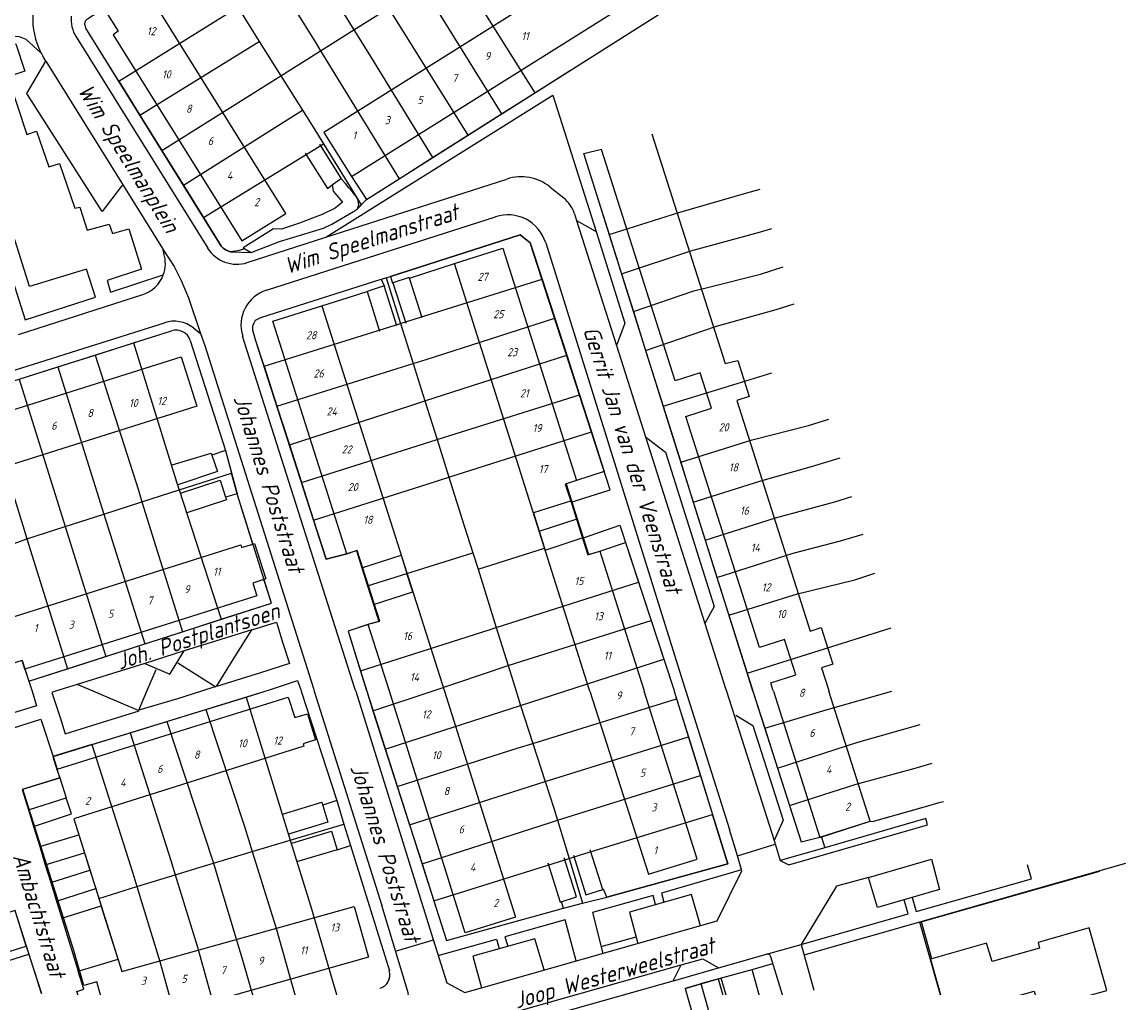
# Model space of a CAD drawing. Extents: x 124314 to 128016, y 450271 to 453716.
# Tile 31 of 40: x 125282 to 125453, y 450954 to 451103. Entities that reach past the tile are written whole.
import ezdxf
from ezdxf.enums import TextEntityAlignment as Align

# ---------------------------------------------------------------- set-up
doc = ezdxf.new("R2010")
doc.units = 0
doc.header["$MEASUREMENT"] = 0
for name, color, linetype in [('Default_113', 7, 'Continuous'), ('Default_117', 7, 'Continuous'), ('Default_21', 40, 'Continuous'), ('Default_22', 7, 'Continuous'), ('Default_4', 1, 'Continuous'), ('Default_6', 7, 'Continuous'), ('Default_79', 2, 'Continuous'), ('Default_99', 2, 'Continuous')]:
    doc.layers.add(name, color=color, linetype=linetype)
doc.styles.add('Style-ENGINEERING', font='isoct.shx', dxfattribs={"oblique": 15})

msp = doc.modelspace()

# ---------------------------------------------------------------- linework, layer by layer
at = {"layer": 'Default_21', "lineweight": -3, "flags": 128}
for points in [[(125321.02, 451122.05), (125333.41, 451102.06)], [(125315.8, 451118.82), (125327.44, 451100.2), (125328.28, 451098.84)], [(125297.16, 451094.11), (125292.47, 451101.67), (125292.07, 451102.33), (125291.92, 451102.97), (125292.02, 451103.43), (125292.32, 451103.75), (125309.13, 451114.73), (125309.57, 451114.99)], [(125349.07, 451111.84), (125361.32, 451092.36)], [(125344.01, 451108.7), (125345.91, 451105.68), (125356.17, 451089.09)], [(125297.16, 451094.11), (125315.5, 451105.54)], [(125315.5, 451105.54), (125318.81, 451100.27)], [(125333.41, 451102.06), (125338.73, 451105.4)], [(125338.73, 451105.4), (125351, 451085.81)], [(125328.28, 451098.84), (125333.41, 451102.06)], [(125333.41, 451102.06), (125335.54, 451098.63), (125345.54, 451082.34)], [(125300.41, 451088.89), (125318.81, 451100.27)], [(125318.81, 451100.27), (125322.13, 451094.98)], [(125322.13, 451094.98), (125328.28, 451098.84)], [(125328.28, 451098.84), (125340.39, 451079.07)], [(125303.77, 451083.46), (125322.13, 451094.98)], [(125322.13, 451094.98), (125325.47, 451089.66)], [(125361.32, 451092.36), (125366.65, 451095.74)], [(125297.16, 451094.11), (125300.41, 451088.89)], [(125356.17, 451089.09), (125361.32, 451092.36)], [(125307.12, 451078.08), (125325.47, 451089.66)], [(125325.47, 451089.66), (125326.71, 451087.7), (125328.7, 451084.48)], [(125300.41, 451088.89), (125303.77, 451083.46)], [(125351, 451085.81), (125356.17, 451089.09)], [(125310.2, 451073.12), (125328.7, 451084.48)], [(125328.7, 451084.48), (125334.54, 451075.05)], [(125345.54, 451082.34), (125351, 451085.81)], [(125303.77, 451083.46), (125307.12, 451078.08)], [(125340.39, 451079.07), (125345.54, 451082.34)], [(125307.12, 451078.08), (125310.2, 451073.12)], [(125334.54, 451075.05), (125335.36, 451075.88), (125340.39, 451079.07)], [(125370.91, 451076.47), (125372.8, 451070.47)], [(125372.8, 451070.47), (125383.54, 451073.89), (125394.02, 451076.9), (125396.08, 451077.47)], [(125310.2, 451073.12), (125312.63, 451069.21), (125312.93, 451068.67), (125313.26, 451068.34), (125313.7, 451068.04), (125314.36, 451067.78), (125314.63, 451067.82), (125317.54, 451067.7), (125320.1, 451068.68), (125321.91, 451069.41), (125328.72, 451071.47), (125330.02, 451072.06), (125333.35, 451074.02), (125333.96, 451074.45), (125334.54, 451075.05)], [(125374.7, 451064.42), (125385.37, 451067.93), (125395.97, 451070.82), (125397.89, 451071.4)], [(125338.39, 451063.77), (125339.06, 451063.97), (125359.08, 451070.4), (125360.63, 451069.21), (125362.44, 451063.6)], [(125372.8, 451070.47), (125374.7, 451064.42)], [(125374.7, 451064.42), (125376.53, 451058.58)], [(125376.53, 451058.58), (125385.83, 451061.8), (125388.15, 451062.33), (125396.14, 451064.33), (125399.65, 451065.46)], [(125319.55, 451050.17), (125318.25, 451054.21), (125317.84, 451055.71), (125317.84, 451056.39), (125318.05, 451056.86), (125318.25, 451057.24), (125319.05, 451057.66), (125337.64, 451063.56), (125338.39, 451063.77)], [(125338.39, 451063.77), (125340.6, 451056.76)], [(125340.6, 451056.76), (125342.84, 451057.46), (125362.44, 451063.6)], [(125362.44, 451063.6), (125364.39, 451057.58)], [(125378.41, 451052.59), (125389.33, 451056.31), (125398.57, 451058.9), (125401.35, 451059.76)], [(125342.55, 451050.57), (125344.55, 451051.2), (125364.39, 451057.58)], [(125364.39, 451057.58), (125366.24, 451051.84)], [(125376.53, 451058.58), (125378.41, 451052.59)], [(125299.39, 451053.74), (125305.3, 451055.61)], [(125319.55, 451050.17), (125340.6, 451056.76)], [(125340.6, 451056.76), (125342.55, 451050.57)], [(125308.16, 451054.14), (125313.6, 451037.15), (125314.52, 451033.67)], [(125293.48, 451051.87), (125299.39, 451053.74)], [(125299.39, 451053.74), (125306.05, 451032.32), (125306.46, 451031.07)], [(125378.41, 451052.59), (125381.12, 451043.98)], [(125287.72, 451050.04), (125293.48, 451051.87)], [(125293.48, 451051.87), (125300.16, 451031.02), (125300.72, 451029.22)], [(125321.54, 451043.99), (125342.55, 451050.57)], [(125342.55, 451050.57), (125344.37, 451044.81)], [(125344.37, 451044.81), (125366.24, 451051.84)], [(125366.24, 451051.84), (125368.22, 451045.72)], [(125281.78, 451048.15), (125287.72, 451050.04)], [(125287.72, 451050.04), (125293.73, 451030.74), (125294.82, 451027.32)], [(125319.55, 451050.17), (125321.54, 451043.99)], [(125381.12, 451043.98), (125390.51, 451046.84), (125397.87, 451049.14)], [(125281.78, 451048.15), (125288.87, 451025.4)], [(125275.91, 451046.29), (125282.52, 451024.88), (125282.96, 451023.49)], [(125346.25, 451038.83), (125348.22, 451039.46), (125368.22, 451045.72)], [(125368.22, 451045.72), (125370.06, 451040.03)], [(125321.54, 451043.99), (125323.46, 451038)], [(125323.46, 451038), (125342.04, 451044.06), (125344.37, 451044.81)], [(125344.37, 451044.81), (125346.25, 451038.83)], [(125381.12, 451043.98), (125383.84, 451035.33)], [(125383.84, 451035.33), (125394.84, 451038.78), (125403.53, 451041.02), (125406.66, 451041.96)], [(125325.33, 451032.21), (125346.25, 451038.83)], [(125346.25, 451038.83), (125348.08, 451033.04)], [(125348.08, 451033.04), (125370.06, 451040.03)], [(125370.06, 451040.03), (125372.04, 451033.89), (125367.75, 451032.5), (125366.15, 451031.99), (125366.98, 451029.36)], [(125323.46, 451038), (125325.33, 451032.21)], [(125383.84, 451035.33), (125385.77, 451029.18)], [(125385.77, 451029.18), (125396.19, 451032.47), (125404, 451034.65), (125408.43, 451036.02)], [(125306.46, 451031.07), (125314.52, 451033.67)], [(125312.92, 451011.1), (125320.68, 451013.6), (125315.38, 451030.44), (125314.52, 451033.67)], [(125325.33, 451032.21), (125327.2, 451026.41)], [(125327.2, 451026.41), (125344.87, 451032.02), (125348.08, 451033.04)], [(125348.08, 451033.04), (125350.45, 451025.52), (125351.76, 451021.35)], [(125300.72, 451029.22), (125306.46, 451031.07)], [(125306.46, 451031.07), (125312.92, 451011.1)], [(125387.61, 451023.32), (125398.44, 451026.74), (125407.62, 451029.22), (125410.23, 451030.02)], [(125294.82, 451027.32), (125300.72, 451029.22)], [(125300.72, 451029.22), (125306.96, 451009.18)], [(125366.98, 451029.36), (125361.1, 451027.54), (125362, 451024.72)], [(125366.98, 451029.36), (125367.85, 451026.59)], [(125385.77, 451029.18), (125387.61, 451023.32)], [(125288.87, 451025.4), (125294.82, 451027.32)], [(125294.82, 451027.32), (125301.18, 451007.32)], [(125362, 451024.72), (125367.85, 451026.59)], [(125367.85, 451026.59), (125368.76, 451023.74)], [(125282.96, 451023.49), (125288.87, 451025.4)], [(125288.87, 451025.4), (125295.12, 451005.37)], [(125327.2, 451026.41), (125329.14, 451020.36), (125332.3, 451021.21), (125333.8, 451021.69), (125334.65, 451019.04)], [(125277.06, 451021.36), (125282.96, 451023.49)], [(125282.96, 451023.49), (125289.23, 451003.47)], [(125362, 451024.72), (125362.83, 451022.09)], [(125362.83, 451022.09), (125362.93, 451021.78), (125368.76, 451023.74)], [(125368.76, 451023.74), (125369.6, 451021.08), (125371.34, 451021.63), (125375.33, 451022.94), (125377.34, 451016.8)], [(125387.61, 451023.32), (125389.42, 451017.57)], [(125389.42, 451017.57), (125401.17, 451021.32), (125408.5, 451023.2), (125411.96, 451024.24)], [(125352.56, 451018.82), (125362.83, 451022.09)], [(125334.65, 451019.04), (125340.71, 451020.97), (125341.6, 451018.17)], [(125341.6, 451018.17), (125351.76, 451021.35)], [(125351.76, 451021.35), (125352.56, 451018.82)], [(125334.65, 451019.04), (125335.53, 451016.26)], [(125335.53, 451016.26), (125341.6, 451018.17)], [(125336.44, 451013.4), (125342.5, 451015.33), (125341.6, 451018.17)], [(125352.56, 451018.82), (125355.37, 451009.85)], [(125391.26, 451011.71), (125401.87, 451015), (125410.69, 451017.18), (125413.76, 451018.19)], [(125355.37, 451009.85), (125377.34, 451016.8)], [(125377.34, 451016.8), (125379.27, 451010.89)], [(125389.42, 451017.57), (125391.26, 451011.71)], [(125335.53, 451016.26), (125336.44, 451013.4)], [(125336.44, 451013.4), (125337.28, 451010.77), (125335.71, 451010.35), (125332.51, 451009.25), (125334.41, 451003.14)], [(125391.26, 451011.71), (125394.07, 451002.76)], [(125306.96, 451009.18), (125312.92, 451011.1)], [(125334.41, 451003.14), (125354.41, 451009.54), (125355.37, 451009.85)], [(125355.37, 451009.85), (125357.22, 451003.96)], [(125357.22, 451003.96), (125359.34, 451004.65), (125379.27, 451010.89)], [(125379.27, 451010.89), (125381.22, 451004.96)], [(125394.07, 451002.76), (125416.28, 451009.76)], [(125301.18, 451007.32), (125306.96, 451009.18)], [(125295.12, 451005.37), (125301.18, 451007.32)], [(125282.22, 451004.76), (125282.63, 451003.46), (125283.28, 451001.55), (125289.23, 451003.47)], [(125289.23, 451003.47), (125295.12, 451005.37)], [(125365.93, 451000), (125381.22, 451004.96)], [(125381.22, 451004.96), (125382.75, 451000.27), (125382.83, 451000)], [(125334.41, 451003.14), (125335.39, 451000)], [(125345.49, 451000), (125357.22, 451003.96)], [(125357.22, 451003.96), (125358.43, 451000)], [(125394.07, 451002.76), (125394.83, 451000.35), (125394.94, 451000)], [(125319.74, 451000), (125320.38, 451000.2), (125324.72, 451001.67), (125325.23, 451000.21), (125325.3, 451000)], [(125316.78, 450999.09), (125319.74, 451000)], [(125325.3, 451000), (125330.8, 450983.11), (125331.88, 450979.49)], [(125335.39, 451000), (125336.35, 450996.98)], [(125336.35, 450996.98), (125345.49, 451000)], [(125358.43, 451000), (125359.14, 450997.81)], [(125359.14, 450997.81), (125365.93, 451000)], [(125382.83, 451000), (125383.2, 450998.81)], [(125394.94, 451000), (125396.79, 450994.27)], [(125396.79, 450994.27), (125406.28, 450997.12), (125416.42, 451000)], [(125310.59, 450997.18), (125316.78, 450999.09)], [(125316.78, 450999.09), (125321.93, 450982.35), (125323.59, 450977.02)], [(125338.26, 450991.03), (125347.28, 450993.98), (125359.14, 450997.81)], [(125359.14, 450997.81), (125361.04, 450991.95)], [(125361.04, 450991.95), (125383.2, 450998.81)], [(125383.2, 450998.81), (125385.02, 450992.96)], [(125304.57, 450995.32), (125310.59, 450997.18)], [(125310.59, 450997.18), (125316.58, 450978.95), (125317.73, 450975.27)], [(125336.35, 450996.98), (125338.26, 450991.03)], [(125298.92, 450993.58), (125304.57, 450995.32)], [(125304.57, 450995.32), (125311.73, 450973.48)], [(125396.79, 450994.27), (125398.76, 450988.13)], [(125398.76, 450988.13), (125411.17, 450992.12), (125420.79, 450994.88)], [(125292.97, 450991.75), (125298.92, 450993.58)], [(125298.92, 450993.58), (125305.15, 450973.88), (125305.84, 450971.67)], [(125362.94, 450986.06), (125385.02, 450992.96)], [(125385.02, 450992.96), (125386.87, 450987)], [(125292.97, 450991.75), (125286.98, 450989.9), (125287.59, 450987.94), (125288.04, 450986.64)], [(125292.97, 450991.75), (125299.32, 450971.91), (125299.95, 450969.84)], [(125338.26, 450991.03), (125340.1, 450985.28)], [(125340.1, 450985.28), (125358.59, 450991.19), (125361.04, 450991.95)], [(125361.04, 450991.95), (125362.94, 450986.06)], [(125398.76, 450988.13), (125400.62, 450982.37)], [(125400.62, 450982.37), (125410.88, 450985.63), (125419.99, 450988.14), (125422.6, 450988.88)], [(125288.04, 450986.64), (125282.23, 450984.83), (125283.2, 450981.69)], [(125288.04, 450986.64), (125289.03, 450983.57)], [(125341.99, 450979.38), (125361.64, 450985.65), (125362.94, 450986.06)], [(125362.94, 450986.06), (125364.27, 450981.96), (125364.83, 450980.1)], [(125364.83, 450980.1), (125386.87, 450987)], [(125386.87, 450987), (125388.74, 450980.99)], [(125340.1, 450985.28), (125341.99, 450979.38)], [(125283.2, 450981.69), (125289.03, 450983.57)], [(125283.99, 450979.14), (125289.84, 450981.07), (125289.03, 450983.57)], [(125400.62, 450982.37), (125402.43, 450976.73), (125405.29, 450977.45), (125413.08, 450979.93), (125413.4, 450979.87), (125421.08, 450982.07), (125423.68, 450982.83), (125424.38, 450982.98)], [(125283.2, 450981.69), (125283.99, 450979.14)], [(125366.6, 450974.2), (125368.39, 450974.76), (125388.74, 450980.99)], [(125368.68, 450967.27), (125372.41, 450968.23), (125391.1, 450973.36), (125388.74, 450980.99)], [(125283.99, 450979.14), (125284.94, 450976.05)], [(125323.59, 450977.02), (125331.88, 450979.49)], [(125331.88, 450979.49), (125332.87, 450976.18), (125338.88, 450956.87)], [(125341.99, 450979.38), (125343.92, 450973.38)], [(125343.92, 450973.38), (125363.73, 450979.76), (125364.83, 450980.1)], [(125364.83, 450980.1), (125366.6, 450974.2)], [(125284.94, 450976.05), (125290.97, 450977.81), (125291.84, 450975.07)], [(125284.94, 450976.05), (125285.81, 450973.22)], [(125317.73, 450975.27), (125323.59, 450977.02)], [(125323.59, 450977.02), (125326.72, 450966.93), (125330.98, 450952.32)], [(125285.81, 450973.22), (125291.84, 450975.07)], [(125291.84, 450975.07), (125292.69, 450972.37)], [(125311.73, 450973.48), (125317.73, 450975.27)], [(125317.73, 450975.27), (125321.37, 450963.59), (125325.01, 450950.61)], [(125345.75, 450967.66), (125366.6, 450974.2)], [(125366.6, 450974.2), (125368.68, 450967.27)], [(125285.81, 450973.22), (125286.66, 450970.46)], [(125286.66, 450970.46), (125292.69, 450972.37)], [(125292.69, 450972.37), (125293.59, 450969.53)], [(125305.84, 450971.67), (125309.68, 450972.87), (125311.73, 450973.48)], [(125311.73, 450973.48), (125312.18, 450972.1), (125316.26, 450958.34), (125318.98, 450948.89)], [(125343.92, 450973.38), (125345.75, 450967.66)], [(125431.91, 450932.8), (125430.76, 450936.53), (125428.82, 450935.93), (125424.99, 450949.35), (125420.74, 450964.38), (125448.47, 450972.21)], [(125286.66, 450970.46), (125287.54, 450967.62)], [(125299.95, 450969.84), (125305.84, 450971.67)], [(125305.84, 450971.67), (125309.29, 450960.48), (125313, 450947.18)], [(125287.54, 450967.62), (125293.59, 450969.53)], [(125293.59, 450969.53), (125294.07, 450968.01)], [(125294.07, 450968.01), (125299.95, 450969.84)], [(125299.95, 450969.84), (125303.46, 450958.27), (125307.01, 450945.47)], [(125287.54, 450967.62), (125288.36, 450964.97)], [(125294.07, 450968.01), (125294.43, 450966.88)], [(125345.75, 450967.66), (125347.71, 450961.52), (125365.75, 450966.52), (125368.68, 450967.27)], [(125288.36, 450964.97), (125294.43, 450966.88)], [(125290.89, 450956.78), (125297.04, 450958.63), (125294.43, 450966.88)], [(125288.36, 450964.97), (125290.89, 450956.78)], [(125247.38, 450948.03), (125283.28, 450959.43)], [(125307.01, 450945.47), (125294.43, 450941.87), (125292.23, 450948.76), (125290.66, 450953.68), (125291.74, 450954.01), (125290.89, 450956.78)], [(125384.5, 450954.1), (125387.14, 450954.89), (125389.59, 450955.64), (125390.53, 450952.35)]]:
    msp.add_lwpolyline(points, dxfattribs=at)
at = {"layer": 'Default_21', "lineweight": -3}
for centre, major_axis, end_param in [((125305.99, 451053.44), (2.17, 0.69), 1.568405), ((125336.82, 450956.23), (0.59, -2.07), 1.594884)]:
    msp.add_ellipse(centre, major_axis=major_axis, ratio=1, start_param=0, end_param=end_param, dxfattribs=at)
at = {"layer": 'Default_22', "lineweight": -3, "flags": 128}
for points in [[(125281.13, 450966.17), (125283.28, 450959.43)], [(125283.28, 450959.43), (125285.19, 450953.42)]]:
    msp.add_lwpolyline(points, dxfattribs=at)
at = {"layer": 'Default_4', "lineweight": -3, "flags": 128}
for points in [[(125381.6, 451118.83), (125379.24, 451122.59), (125374.16, 451119.39), (125376.25, 451116.05), (125328.76, 451086.21), (125333.03, 451079.43)], [(125333.03, 451079.43), (125380.54, 451109.28), (125377.39, 451114.3), (125379.88, 451115.86)], [(125322.92, 451073.74), (125301.07, 451108.79), (125295.06, 451105.04), (125297.04, 451101.86), (125296.27, 451101.31), (125316.1, 451069.49), (125322.92, 451073.74)], [(125379.4, 451086), (125390.67, 451050.56), (125392.62, 451051.03), (125394.39, 451045.46), (125392.51, 451044.86), (125403.82, 451009.28), (125405.52, 451009.82), (125407.32, 451004.16), (125405.56, 451003.6), (125406.62, 451000.26), (125406.7, 451000)], [(125398.13, 451000), (125398.05, 451000.23), (125397.72, 451001.29), (125401.59, 451002.52), (125399.86, 451007.97), (125395.98, 451006.73), (125384.63, 451042.41), (125388.58, 451043.66), (125386.84, 451049.13), (125382.96, 451047.9), (125371.6, 451083.61)], [(125348.94, 451066), (125356.4, 451068.37), (125367.75, 451032.5), (125366.03, 451031.96), (125366.91, 451029.18)], [(125369.81, 451000), (125369.73, 451000.29), (125348.94, 451066)], [(125332.31, 451021.21), (125320.89, 451057.09), (125328.46, 451059.49), (125328.47, 451059.46)], [(125328.47, 451059.46), (125347.38, 451000)], [(125266.86, 451033.85), (125272.46, 451035.62), (125270.98, 451040.31), (125306.75, 451051.62), (125309.16, 451043.98), (125273.48, 451032.71), (125280.25, 451011.29), (125315.96, 451022.57), (125316.09, 451022.15)], [(125282.64, 451003.41), (125282.22, 451004.76), (125276.61, 451002.98), (125266.86, 451033.85)], [(125366.91, 451029.18), (125368.67, 451023.62)], [(125368.67, 451023.62), (125369.48, 451021.04), (125371.34, 451021.63), (125378.12, 451000.22), (125378.18, 451000)], [(125316.09, 451022.15), (125317.82, 451022.69)], [(125317.82, 451022.69), (125318.1, 451022.78), (125319.81, 451017.32), (125319.54, 451017.23)], [(125335.64, 451010.31), (125335.63, 451010.34), (125337.39, 451010.8), (125333.92, 451021.73), (125332.31, 451021.21)], [(125317.82, 451016.69), (125318.44, 451014.72), (125282.64, 451003.41)], [(125319.54, 451017.23), (125317.82, 451016.69)], [(125338.88, 451000), (125335.64, 451010.31)], [(125350.32, 450963.54), (125338.88, 451000)], [(125347.38, 451000), (125347.38, 451000), (125358.33, 450965.13)], [(125369.81, 451000), (125378.86, 450971.76), (125386.39, 450974.06), (125378.18, 451000)], [(125398.13, 451000), (125405.3, 450977.42), (125413.08, 450979.93), (125406.7, 451000)], [(125282.34, 450984.87), (125288.04, 450986.64), (125287.63, 450987.98), (125323.29, 450999.1), (125324.3, 450995.92)], [(125324.3, 450995.92), (125326.23, 450996.51), (125327.5, 450992.49), (125325.58, 450991.88)], [(125325.58, 450991.88), (125325.69, 450991.53), (125290.19, 450980.29), (125297.63, 450956.76), (125333.47, 450966.77), (125335.67, 450958.94)], [(125335.67, 450958.94), (125299.71, 450948.79), (125299.29, 450950.24), (125295.47, 450949.15), (125293.77, 450955.14), (125291.76, 450954.57), (125290.2, 450959.99), (125282.34, 450984.87)], [(125282.85, 450960.66), (125281.14, 450966.17), (125275.33, 450964.34), (125277.06, 450958.83), (125282.85, 450960.66)], [(125358.33, 450965.13), (125350.58, 450962.71), (125350.32, 450963.54)], [(125449.57, 450953.82), (125446.84, 450963.46), (125438.96, 450961.23), (125439.2, 450960.35), (125431.9, 450958.28), (125431, 450961.1), (125422.35, 450958.65), (125424.99, 450949.35), (125433.62, 450951.8), (125433.56, 450952.35), (125438.34, 450953.7), (125442.31, 450939.68), (125448.12, 450941.32), (125444.95, 450952.52), (125449.57, 450953.82)]]:
    msp.add_lwpolyline(points, dxfattribs=at)
at = {"layer": 'Default_6', "lineweight": -3, "flags": 128}
for points in [[(125325.91, 451083.02), (125329.32, 451077.59), (125330.07, 451078.13)], [(125331.42, 451079.12), (125331.46, 451079.16), (125328.18, 451084.39)], [(125330.07, 451078.13), (125331.42, 451079.12)], [(125338.07, 451062.53), (125335.45, 451061.69)], [(125340.02, 451056.37), (125338.12, 451062.41)], [(125339.42, 451063), (125339.37, 451062.98)], [(125341.98, 451063.72), (125341.95, 451063.82), (125339.42, 451063)], [(125339.42, 451063), (125341.43, 451056.77)], [(125343.95, 451057.59), (125341.98, 451063.72)], [(125335.45, 451061.69), (125337.38, 451055.56)], [(125305.37, 451034.94), (125311.41, 451036.72), (125311.5, 451036.44)], [(125311.5, 451036.44), (125312.35, 451033.9), (125306.23, 451031.86)], [(125306.64, 451030.57), (125312.77, 451032.55), (125313.61, 451029.95)], [(125313.61, 451029.95), (125313.75, 451029.52), (125307.65, 451027.54)], [(125322.38, 450981.02), (125328.48, 450982.88), (125329.41, 450979.8), (125323.33, 450977.95)], [(125323.86, 450976.57), (125329.97, 450978.4), (125330.83, 450975.53), (125324.54, 450973.65)], [(125367.27, 450974.72), (125369.21, 450968.58), (125371.81, 450969.41), (125369.87, 450975.52)], [(125363.32, 450973.51), (125365.24, 450967.47), (125367.77, 450968.27), (125365.86, 450974.29)], [(125388.14, 450950.84), (125387.01, 450954.82), (125384.5, 450954.1), (125385.63, 450950.12), (125388.14, 450950.84)]]:
    msp.add_lwpolyline(points, dxfattribs=at)
at = {"layer": 'Default_79', "lineweight": -3, "flags": 128}
for points in [[(125335.36, 451075.88), (125333.96, 451074.45)], [(125337.64, 451063.56), (125339.06, 451063.97)], [(125313.6, 451037.15), (125315.38, 451030.44)], [(125317.65, 451009.47), (125312.07, 451007.73)], [(125312.07, 451007.73), (125307.25, 451006.22)], [(125306.24, 451004.39), (125312.09, 451000.66)], [(125296.02, 451002.68), (125290.72, 451001.03)], [(125301.14, 451004.27), (125296.02, 451002.68)], [(125301.48, 451000), (125302.92, 451003.33)], [(125309.9, 451000), (125306.2, 450998.84), (125300.21, 450997.06), (125301.48, 451000)], [(125311.95, 451000.65), (125309.9, 451000)]]:
    msp.add_lwpolyline(points, dxfattribs=at)
at = {"layer": 'Default_99', "lineweight": -3, "flags": 128}
for points in [[(125335.36, 451075.88), (125385.13, 451107.47), (125379.88, 451115.86)], [(125316.57, 451068.26), (125315.5, 451067.95), (125314.36, 451067.78), (125313.7, 451068.04), (125313.26, 451068.34), (125312.93, 451068.67), (125312.63, 451069.21), (125292.47, 451101.67), (125292.07, 451102.33), (125291.92, 451102.97), (125292.02, 451103.43), (125292.32, 451103.75), (125309.13, 451114.73)], [(125269.13, 451100.1), (125277.95, 451101.06), (125280.61, 451101.14), (125281.77, 451101.01), (125282.81, 451100.61), (125283.98, 451099.52), (125285.13, 451098.5)], [(125269.13, 451100.1), (125282.68, 451057.32), (125293.54, 451060.81), (125292.15, 451065.12), (125283.38, 451062.44), (125272.41, 451097.22), (125281.26, 451099.9), (125282.67, 451095.67), (125280.03, 451094.81), (125282.97, 451085.9), (125284.43, 451086.41), (125286.34, 451080.9), (125288.02, 451081.43), (125290.37, 451074.54), (125291.11, 451074.68), (125292.25, 451071.13), (125295.65, 451072.07), (125296.15, 451070.65), (125298.69, 451071.35), (125300.63, 451065.15), (125295.34, 451063.38), (125295.88, 451061.58), (125304, 451064.23)], [(125290.56, 451100.96), (125310.86, 451068.38)], [(125297.85, 451077.98), (125297.57, 451077.93), (125294.57, 451074.02), (125282.97, 451092.21), (125285.9, 451097.2)], [(125285.9, 451097.2), (125285.62, 451097.64)], [(125285.9, 451097.2), (125297.85, 451077.98)], [(125329.09, 451070.05), (125364.12, 451091.95), (125370.8, 451070.93)], [(125394.94, 451000), (125394.83, 451000.35), (125368.88, 451082.95), (125371.59, 451083.65)], [(125333.03, 451079.43), (125335.36, 451075.88)], [(125297.85, 451077.98), (125303.87, 451068.3)], [(125330.07, 451078.13), (125330.21, 451077.17), (125331.68, 451075.47), (125330.54, 451074.55), (125328.51, 451073.55), (125324.88, 451072.17), (125322.22, 451071.29), (125321, 451071.37), (125316.32, 451068.41), (125316.57, 451068.26)], [(125329.09, 451070.05), (125357.01, 451079.03)], [(125333.96, 451074.45), (125334.16, 451075.05), (125334.06, 451075.79), (125333.77, 451076.35), (125333.13, 451077.13), (125332.64, 451077.7), (125332.1, 451078.32), (125331.42, 451079.12)], [(125363.68, 451077.79), (125365.78, 451076.11)], [(125316.57, 451068.26), (125317.54, 451067.7), (125320.1, 451068.68), (125321.91, 451069.41), (125328.72, 451071.47), (125330.02, 451072.06), (125333.35, 451074.02), (125333.96, 451074.45)], [(125319.92, 451061.9), (125355.27, 451073.22)], [(125367.46, 451073.66), (125367.78, 451072.64)], [(125367.78, 451072.64), (125373.91, 451053.36)], [(125367.78, 451072.64), (125370.8, 451070.93)], [(125370.8, 451070.93), (125375.22, 451056.77), (125373.91, 451053.36)], [(125316.97, 451066.15), (125329.09, 451070.05)], [(125366.91, 451029.18), (125372.96, 451031.06), (125360.63, 451069.21), (125359.08, 451070.4), (125339.06, 451063.97)], [(125363.01, 451069.2), (125384.41, 451000.6), (125384.6, 451000)], [(125303.87, 451068.3), (125303.93, 451068.2), (125305.67, 451065.55), (125306.77, 451063.39), (125307.91, 451060.7), (125309.77, 451055.21)], [(125303.87, 451068.3), (125304.09, 451067.52)], [(125341.98, 451063.72), (125348.94, 451066)], [(125339.06, 451063.97), (125339.37, 451062.98)], [(125332.31, 451021.21), (125329.14, 451020.36), (125318.25, 451054.21), (125317.84, 451055.71), (125317.84, 451056.39), (125318.05, 451056.86), (125318.25, 451057.24), (125319.05, 451057.66), (125337.64, 451063.56)], [(125337.64, 451063.56), (125338.07, 451062.53)], [(125338.07, 451062.53), (125338.12, 451062.41)], [(125281.65, 451055.04), (125300.84, 451061.23)], [(125328.47, 451059.46), (125335.45, 451061.69)], [(125272.33, 451045.16), (125273.36, 451047.13), (125304.18, 451056.86)], [(125272.33, 451045.16), (125305.3, 451055.61)], [(125308.66, 451056.07), (125309.77, 451055.21)], [(125308.16, 451054.14), (125313.6, 451037.15)], [(125309.77, 451055.21), (125310.41, 451053.33), (125327.17, 451000.41), (125327.3, 451000)], [(125333.7, 451000), (125333.57, 451000.41), (125316.25, 451054.77)], [(125373.91, 451053.36), (125378.4, 451039.24)], [(125378.4, 451039.24), (125387.55, 451010.44)], [(125378.4, 451039.24), (125381.49, 451036.91), (125388.99, 451013.08), (125387.55, 451010.44)], [(125313.6, 451037.15), (125311.5, 451036.44)], [(125315.38, 451030.44), (125313.61, 451029.95)], [(125317.82, 451022.69), (125315.38, 451030.44)], [(125368.67, 451023.62), (125374.46, 451025.6), (125382.75, 451000.27), (125382.84, 451000)], [(125283.28, 451001.55), (125320.68, 451013.6), (125319.54, 451017.23)], [(125323.46, 451004.25), (125318.99, 451002.84), (125312.21, 451000.73), (125315.07, 451005.32), (125317.65, 451009.47), (125321.46, 451010.64), (125322.46, 451007.42), (125323.46, 451004.25)], [(125335.64, 451010.31), (125332.51, 451009.25), (125335.31, 451000.24), (125335.39, 451000)], [(125387.55, 451010.44), (125390.73, 451000.44), (125390.87, 451000)], [(125307.25, 451006.22), (125301.14, 451004.27), (125305.03, 451002.64), (125307.25, 451006.22)], [(125282.64, 451003.41), (125283.28, 451001.55)], [(125283.28, 451001.55), (125283.77, 451000)], [(125293.18, 451000), (125290.72, 451001.03), (125287.4, 451000)], [(125319.74, 451000), (125320.38, 451000.2), (125324.72, 451001.67), (125325.23, 451000.21), (125325.3, 451000)], [(125283.77, 451000), (125284.47, 450997.76), (125280.1, 450996.42), (125280.72, 450994.29), (125285.14, 450995.68), (125287.02, 450989.91)], [(125287.4, 451000), (125286.81, 450999.81), (125288.1, 450995.94), (125288.89, 450993.43), (125294.65, 450995.24), (125300.28, 450996.96)], [(125287.02, 450989.91), (125319.74, 451000)], [(125300.28, 450996.96), (125294.72, 450999.35), (125293.18, 451000)], [(125325.3, 451000), (125325.3, 451000), (125330.8, 450983.11), (125328.62, 450982.4)], [(125327.3, 451000), (125327.3, 451000), (125337.71, 450966.91)], [(125333.7, 451000), (125345.34, 450962.67)], [(125335.39, 451000), (125335.39, 451000), (125347.71, 450961.52), (125365.75, 450966.52), (125365.43, 450967.49)], [(125382.84, 451000), (125382.84, 451000), (125391.1, 450973.36), (125372.41, 450968.23), (125371.93, 450969.47)], [(125384.6, 451000), (125391.38, 450978.66)], [(125390.87, 451000), (125390.87, 451000), (125398.24, 450976.95)], [(125394.94, 451000), (125402.43, 450976.73), (125405.29, 450977.45)], [(125392.32, 450996.29), (125394.98, 450994.7), (125399.65, 450980.08), (125398.24, 450976.95)], [(125287.02, 450989.91), (125287.63, 450987.98)], [(125413.4, 450979.87), (125421.25, 450982.1)], [(125406.04, 450975.85), (125399.16, 450973.87), (125400.53, 450973.23), (125421.91, 450979.36)], [(125421.91, 450979.36), (125421.64, 450980.34), (125406.04, 450975.85)], [(125392.59, 450974.61), (125391.38, 450978.66)], [(125405.53, 450977.5), (125406.04, 450975.85)], [(125330.83, 450975.53), (125332.87, 450976.18), (125338.88, 450956.86)], [(125392.59, 450974.61), (125398.4, 450976.39)], [(125398.24, 450976.95), (125399.16, 450973.87)], [(125353.08, 450954.23), (125389.44, 450964.54), (125393.28, 450972.29), (125392.59, 450974.61)], [(125422.5, 450974.09), (125423.77, 450969.39), (125414.21, 450966.62), (125412.79, 450971.27), (125407.85, 450969.89), (125402.41, 450960.91), (125404.39, 450953.84)], [(125412.79, 450971.27), (125422.5, 450974.09)], [(125393.23, 450972.45), (125380.87, 450968.85), (125381.25, 450967.45)], [(125402.86, 450959.34), (125452.51, 450973.45)], [(125419.56, 450968.17), (125420.16, 450966), (125437.94, 450971.07), (125437.35, 450973.2)], [(125386.9, 450963.8), (125385.51, 450968.61), (125375.94, 450965.9), (125377.21, 450961.07)], [(125341.76, 450953.15), (125341.84, 450953.29), (125337.71, 450966.91)], [(125379.93, 450967.1), (125379.57, 450968.49), (125370.21, 450965.84), (125371.84, 450959.54)], [(125402.41, 450960.91), (125418.92, 450965.65), (125418.32, 450967.81)], [(125367.71, 450958.37), (125366.03, 450964.7), (125356.71, 450962.11), (125357.14, 450960.63)], [(125420.91, 450964.47), (125422.51, 450958.76)], [(125345.34, 450962.67), (125347.74, 450954.99), (125350.52, 450953.51), (125353.08, 450954.23)], [(125362.75, 450956.98), (125361.34, 450961.79), (125351.76, 450959.1), (125353.08, 450954.23)], [(125371.56, 450960.58), (125376.94, 450962.1)], [(125282.85, 450960.66), (125285.21, 450953.35)], [(125339.82, 450959.87), (125345.67, 450961.64)], [(125346.42, 450959.24), (125355.4, 450961.75), (125355.83, 450960.28)], [(125397.08, 450959.42), (125402.41, 450960.91)], [(125383.91, 450957.77), (125387.24, 450958.72), (125389.68, 450957.33), (125397.05, 450959.41)], [(125397.08, 450959.42), (125397.07, 450959.42), (125397.05, 450959.41)], [(125397.05, 450959.41), (125397.08, 450959.42)], [(125397.7, 450959.08), (125399.67, 450952.51)], [(125341.77, 450944.09), (125343.08, 450946.19), (125383.91, 450957.77)], [(125352.28, 450948.81), (125354.77, 450947.46), (125382.68, 450955.33), (125383.91, 450957.77)], [(125382.71, 450955.33), (125389.68, 450957.33)], [(125386.95, 450954.88), (125394.88, 450957.08)], [(125390.03, 450955.76), (125391.29, 450951.41), (125396.05, 450952.77), (125394.88, 450957.08)], [(125394.88, 450957.08), (125398.03, 450957.96)], [(125353.08, 450954.23), (125353.08, 450954.22)]]:
    msp.add_lwpolyline(points, dxfattribs=at)
at = {"layer": 'Default_99', "lineweight": -3}
for centre, major_axis, end_param in [((125295.51, 451103.79), (-9.83, 6.24), 1.036475), ((125294.89, 451103.65), (-5.07, 0.54), 0.662996), ((125295.78, 451103.95), (-10.65, -5.44), 0.082991), ((125359.2, 451072.21), (4.48, 5.59), 0.987144), ((125362.56, 451072.1), (4.9, 1.55), 0.58726), ((125357.14, 451067.37), (5.86, 1.83), 1.578197), ((125299.3, 451066.01), (4.7, -1.78), 0.666677), ((125315.34, 451071.18), (-4.49, -2.8), 1.324686), ((125299.3, 451066.01), (1.54, -4.78), 0.896359), ((125321.66, 451056.49), (-1.73, 5.4), 1.569153), ((125305.66, 451052.17), (3, 3.9), 0.961409), ((125305.99, 451053.44), (2.17, 0.69), 1.568405), ((125397.21, 450958.92), (0.491, 0.156), 1.507952), ((125336.82, 450956.23), (0.6, -2.07), 1.590854)]:
    msp.add_ellipse(centre, major_axis=major_axis, ratio=1, start_param=0, end_param=end_param, dxfattribs=at)

# ---------------------------------------------------------------- texts
at = {"layer": 'Default_113', "lineweight": -3, "style": 'Style-ENGINEERING', "oblique": 15}
for s, p in [('12', (125302.13, 451101.85)), ('11', (125359.82, 451101.1)), ('9', (125354.02, 451098.03)), ('10', (125304.48, 451095.19)), ('7', (125348.98, 451094.64)), ('5', (125343.62, 451091.24)), ('8', (125307.94, 451089.88)), ('3', (125338.58, 451088.12)), ('1', (125333.46, 451085.75)), ('6', (125311.28, 451084.9)), ('4', (125314.24, 451079.58)), ('2', (125318.41, 451075.47)), ('27', (125353.27, 451063.94)), ('25', (125355.7, 451058.18)), ('28', (125326.83, 451054.93)), ('23', (125357.84, 451052.32)), ('26', (125327.97, 451049.03)), ('12', (125303.76, 451044.8)), ('21', (125359.7, 451045.97)), ('8', (125292.72, 451042.94)), ('10', (125299.39, 451044.47)), ('24', (125329.99, 451043.17)), ('6', (125287.13, 451040.97)), ('19', (125361.67, 451040.6)), ('20', (125390.44, 451040.72)), ('22', (125332.29, 451037.31)), ('18', (125391.96, 451034.54)), ('17', (125362.59, 451034.27)), ('20', (125333.23, 451031.5)), ('16', (125393.65, 451027.86)), ('18', (125335.57, 451026.45)), ('14', (125395.35, 451022.16)), ('11', (125312.26, 451018.46)), ('9', (125307.65, 451015.74)), ('15', (125368.13, 451017.01)), ('12', (125397, 451016.03)), ('7', (125301.95, 451013.99)), ('5', (125295.88, 451011.96)), ('13', (125371.15, 451011.57)), ('10', (125399.35, 451011.92)), ('1', (125284.31, 451009.74)), ('3', (125289.79, 451010.27)), ('16', (125341.69, 451008.53)), ('11', (125372.52, 451005.49)), ('14', (125342.76, 451002.17)), ('9', (125374.28, 450999.35)), ('8', (125402.5, 450999.76)), ('12', (125344.57, 450996.42)), ('7', (125376.26, 450993.82)), ('6', (125404.09, 450993.57)), ('10', (125316.22, 450991.97)), ('12', (125321.65, 450992.39)), ('8', (125309.17, 450990.21)), ('10', (125346.14, 450990.13)), ('6', (125303.47, 450988.02)), ('5', (125377.94, 450987.43)), ('4', (125406.66, 450987.93)), ('4', (125297.77, 450985.89)), ('8', (125347.69, 450984.6)), ('2', (125292.33, 450983.07)), ('3', (125379.69, 450982.06)), ('2', (125409.57, 450982.17)), ('6', (125349.99, 450978.69)), ('1', (125379.9, 450975.43)), ('4', (125351.74, 450972.83)), ('2', (125355.3, 450967.32)), ('13', (125330.47, 450963.54)), ('11', (125325.67, 450960.01)), ('9', (125319.05, 450958.42)), ('7', (125313.24, 450956.94)), ('3', (125300.94, 450955.32)), ('5', (125307.22, 450955.62))]:
    msp.add_text(s, height=1.25, dxfattribs=at).set_placement(p, align=Align.MIDDLE_CENTER)
at = {"layer": 'Default_117', "lineweight": -3, "style": 'Style-ENGINEERING', "oblique": 15}
for s, rotation, p in [('Wim Speelmanplein', 301.8778, (125298.67, 451082.27)), ('Wim Speelmanstraat', 17.8189, (125336.08, 451069.8)), ('Gerrit Jan van der Veenstraat', 287.5831, (125376.42, 451035.7)), ('Johannes Poststraat', 287.5831, (125320.31, 451032.02)), ('Joh. Postplantsoen', 17.8734, (125309.34, 451008.49)), ('Johannes Poststraat', 287.4566, (125338.29, 450975.02)), ('Ambachtstraat', 287.1659, (125284.88, 450965.42)), ('Joop Westerweelstraat', 15.7879, (125373.56, 450956.54))]:
    msp.add_text(s, height=2.5, rotation=rotation, dxfattribs=at).set_placement(p, align=Align.MIDDLE_CENTER)

doc.saveas('drawing.dxf')
